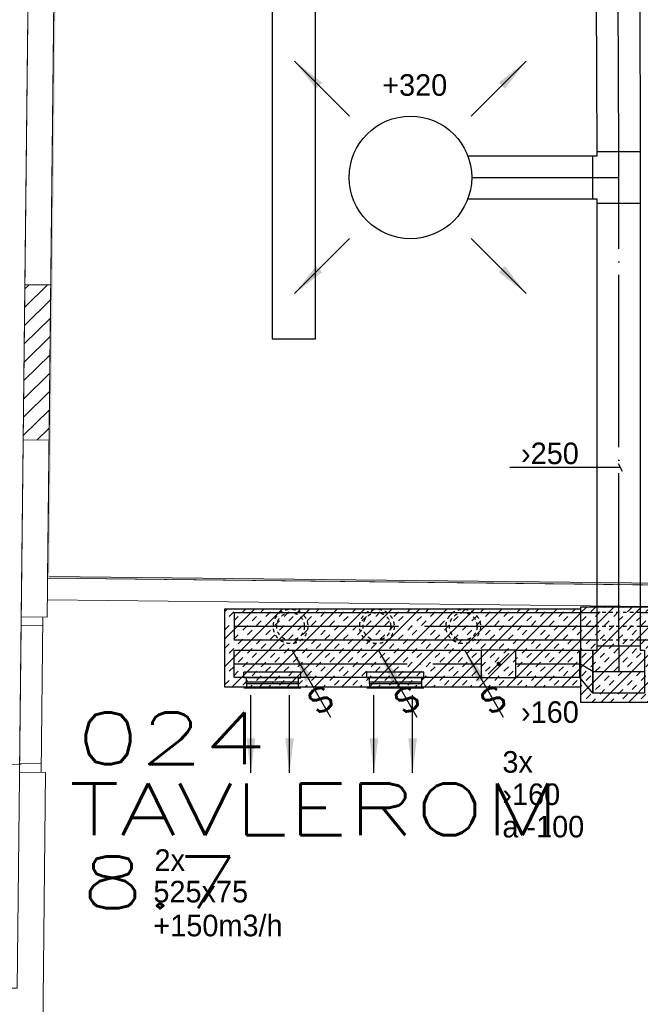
# Model space of a CAD drawing. Header units: millimetres. Extents: x 0 to 75740, y 0 to 52484.
# Tile 12 of 33: x 46331 to 49925, y 21060 to 26766. Entities that reach past the tile are written whole.
import ezdxf
from ezdxf.enums import TextEntityAlignment as Align

# ---------------------------------------------------------------- set-up
doc = ezdxf.new("R2010")
doc.units = ezdxf.units.MM
doc.header["$LTSCALE"] = 50
doc.header["$MEASUREMENT"] = 0
doc.header["$PDMODE"] = 1
doc.linetypes.add('2V-CENT', pattern=[23, 20, -1.5, 0, -1.5])
doc.linetypes.add('V-GOMD', pattern=[0.8, 0.4, -0.4])
doc.layers.get('0').update_dxf_attribs({"linetype": 'CONTINUOUS'})
for name, color, linetype in [('20600A200D001$0$00', 251, 'CONTINUOUS'), ('20600A200D001$0$832 Rominfo', 7, 'CONTINUOUS'), ('20600A200D001$0$A12-HEL3', 251, 'CONTINUOUS'), ('20600A200D001$0$A12-HEL4', 251, 'CONTINUOUS'), ('20600A200D001$0$A24-HEL1', 251, 'CONTINUOUS'), ('20600A200D001$0$A24-HEL3', 251, 'CONTINUOUS'), ('20600A200D001$0$A24-SKR1', 251, 'CONTINUOUS'), ('V060-', 3, 'CONTINUOUS'), ('V061-', 1, 'CONTINUOUS'), ('V070-', 3, 'CONTINUOUS'), ('V071-', 1, 'CONTINUOUS'), ('V110', 1, 'CONTINUOUS')]:
    doc.layers.add(name, color=color, linetype=linetype)
doc.layers.add('20600A200D001$0$A2-VEGG-fill', color=253, linetype='CONTINUOUS', lineweight=18)
doc.layers.add('20600A200D001$0$A24', color=251, linetype='CONTINUOUS', lineweight=18)
doc.styles.add('20600A200D001$0$Standard', font='simplex.shx')
doc.styles.add('FISO', font='fiso')
doc.styles.add('ISO', font='ISO')
doc.styles.add('SIMPLEX', font='SIMPLEX')

# ---------------------------------------------------------------- blocks, each defined once
blk = doc.blocks.new('CTK_P', base_point=(16236.144, 22620.378))
at = {"color": 0, "linetype": 'ByBlock'}
for p, q in [((16236.144, 22620.978), (16236.144, 22620.378)), ((16235.544, 22620.378), (16236.744, 22620.378))]:
    blk.add_line(p, q, dxfattribs=at)
blk = doc.blocks.new('KTK_P', base_point=(16236.144, 22620.378))
at = {"color": 0, "linetype": 'ByBlock'}
for p, q in [((16235.544, 22620.878), (16235.644, 22620.878)), ((16235.544, 22619.878), (16235.544, 22620.878)), ((16235.644, 22620.978), (16236.644, 22620.978)), ((16235.644, 22620.878), (16235.644, 22620.978)), ((16236.644, 22620.978), (16236.644, 22620.878)), ((16236.644, 22620.878), (16236.744, 22620.878)), ((16236.744, 22620.878), (16236.744, 22619.878)), ((16236.744, 22619.878), (16235.544, 22619.878))]:
    blk.add_line(p, q, dxfattribs=at)
blk = doc.blocks.new('3TK_P', base_point=(16236.144, 22620.378))
for p in [(16236.144, 22620.978), (16235.544, 22620.378), (16236.744, 22620.378)]:
    blk.add_point(p)
at = {"color": 1, "linetype": '2V-CENT'}
blk.add_blockref('CTK_P', (16236.144, 22620.378), dxfattribs=at)
at = {"color": 0, "linetype": 'ByBlock'}
blk.add_blockref('KTK_P', (16236.144, 22620.378), dxfattribs=at)
at = {"style": 'ISO', "flags": 3}
blk.add_attdef('0', (16236.144, 22620.378), '', height=1, dxfattribs=at)
blk = doc.blocks.new('CIRC_P', base_point=(16254, 22587))
blk.add_circle((16254, 22587), 0.5)
blk = doc.blocks.new('V420', base_point=(455, 404.5))
blk.add_line((455, 404.5), (464, 404.5))
blk.add_solid([(455, 404.5), (459, 405), (459, 404)])
blk = doc.blocks.new('V421', base_point=(455.5, 404.5))
at = {"rotation": 180}
blk.add_blockref('V420', (464.5, 404.5), dxfattribs=at)
blk = doc.blocks.new('CHDIMF_250X160X75')
at = {"color": 0, "linetype": 'ByBlock'}
blk.add_line((-37.5, 0), (37.5, -45), dxfattribs=at)
blk = doc.blocks.new('KHDIMF_250X160X75')
at = {"color": 0, "linetype": 'ByBlock'}
for p, q in [((-37.5, -125), (-37.5, 125)), ((-37.5, 125), (37.5, 35)), ((37.5, 35), (37.5, -125)), ((37.5, -125), (-37.5, -125))]:
    blk.add_line(p, q, dxfattribs=at)
blk = doc.blocks.new('3HDIMF_250X160X75')
for p in [(-37.5, 0), (37.5, -45)]:
    blk.add_point(p)
at = {"color": 0, "linetype": 'ByBlock'}
blk.add_blockref('KHDIMF_250X160X75', (0, 0), dxfattribs=at)
at = {"color": 1, "linetype": '2V-CENT'}
blk.add_blockref('CHDIMF_250X160X75', (0, 0), dxfattribs=at)
at = {"style": 'SIMPLEX', "flags": 3}
blk.add_attdef('0', (0, 0), '', height=1, dxfattribs=at)
blk = doc.blocks.new('K1A', base_point=(16237, 22591.5))
at = {"color": 0, "linetype": 'ByBlock'}
blk.add_line((16237, 22592), (16237, 22591), dxfattribs=at)
blk = doc.blocks.new('21A', base_point=(16237, 22591.5))
blk.add_point((16237, 22591.5))
at = {"color": 0, "linetype": 'ByBlock'}
blk.add_blockref('K1A', (16237, 22591.5), dxfattribs=at)
at = {"style": 'SIMPLEX', "flags": 3}
blk.add_attdef('0', (16237, 22591.5), '', height=1, dxfattribs=at)
blk = doc.blocks.new('VAGG_P', base_point=(16250.5, 22586.5))
for p, q in [((16250, 22587.5), (16251, 22587.5)), ((16250, 22587.5), (16250, 22586.5)), ((16251, 22587.5), (16251, 22586.5))]:
    blk.add_line(p, q)
at = {"color": 6}
blk.add_line((16249.95, 22586.5), (16251.05, 22586.5), dxfattribs=at)
blk = doc.blocks.new('C3A', base_point=(16246, 22590.5))
at = {"color": 0, "linetype": 'ByBlock'}
blk.add_line((16247, 22590.5), (16246, 22590.5), dxfattribs=at)
blk = doc.blocks.new('K3A', base_point=(16246, 22590.5))
at = {"color": 0, "linetype": 'ByBlock'}
for p, q in [((16246, 22591), (16247, 22591)), ((16247, 22591), (16247, 22590)), ((16247, 22590), (16246, 22590))]:
    blk.add_line(p, q, dxfattribs=at)
blk = doc.blocks.new('33A', base_point=(16246, 22590.5))
blk.add_point((16247, 22590.5))
at = {"color": 0, "linetype": 'ByBlock'}
blk.add_blockref('K3A', (16246, 22590.5), dxfattribs=at)
at = {"color": 1, "linetype": '2V-CENT'}
blk.add_blockref('C3A', (16246, 22590.5), dxfattribs=at)
at = {"style": 'SIMPLEX', "flags": 3}
blk.add_attdef('0', (16246, 22590.5), '', height=1, dxfattribs=at)
blk = doc.blocks.new('KSP_P', base_point=(16239.5, 22597.5))
at = {"color": 0, "linetype": 'ByBlock'}
for p, q in [((16240, 22598), (16239, 22598)), ((16239, 22598), (16239, 22597)), ((16240, 22597), (16240, 22598)), ((16239, 22597), (16240, 22597))]:
    blk.add_line(p, q, dxfattribs=at)
blk = doc.blocks.new('2SP_P', base_point=(16239.5, 22597.5))
for p in [(16239, 22597.5), (16240, 22597.5)]:
    blk.add_point(p)
at = {"color": 0, "linetype": 'ByBlock'}
blk.add_blockref('KSP_P', (16239.5, 22597.5), dxfattribs=at)
at = {"style": 'SIMPLEX', "flags": 3}
blk.add_attdef('0', (16239.5, 22597.5), '', height=1, dxfattribs=at)
blk = doc.blocks.new('SPJALL', base_point=(16229, 22594))
at = {"color": 1}
blk.add_line((16228.625, 22593.625), (16229.375, 22594.375), dxfattribs=at)
at = {"color": 1, "const_width": 0.075}
blk.add_lwpolyline([(16229, 22594.0375, -1), (16229, 22593.9625, -1), (16229, 22594.0375, -1)], format="xyb", dxfattribs=at)
blk = doc.blocks.new('V422', base_point=(16230, 22585))
blk.add_blockref('V420', (16230, 22585))
at = {"style": 'SIMPLEX'}
blk.add_text('s', height=4, rotation=90, dxfattribs=at).set_placement((16238, 22585), align=Align.CENTER)
blk = doc.blocks.new('*X98')
at = {"color": 0}
for p, q in [((47517.9, 23016.6), (47850.6, 23349.3)), ((47517.9, 23175.7), (47691.5, 23349.3)), ((47517.9, 23334.8), (47532.4, 23349.3)), ((47560.8, 22900.5), (48009.7, 23349.3)), ((47623.6, 23334.5), (47638.4, 23349.3)), ((47719.9, 22900.5), (48168.8, 23349.3)), ((47729.7, 23334.5), (47744.5, 23349.3)), ((47879, 22900.5), (48327.9, 23349.3)), ((47941.8, 23334.5), (47956.6, 23349.3)), ((48038.1, 22900.5), (48487, 23349.3)), ((48047.9, 23334.5), (48062.7, 23349.3)), ((48197.2, 22900.5), (48646.1, 23349.3)), ((48260, 23334.5), (48274.8, 23349.3)), ((48356.3, 22900.5), (48805.2, 23349.3)), ((48366.1, 23334.5), (48380.9, 23349.3)), ((48515.4, 22900.5), (48964.3, 23349.3)), ((48578.2, 23334.5), (48593, 23349.3)), ((48674.5, 22900.5), (49123.4, 23349.3)), ((48684.3, 23334.5), (48699.1, 23349.3)), ((48833.6, 22900.5), (49282.5, 23349.3)), ((48896.4, 23334.5), (48911.2, 23349.3)), ((48992.7, 22900.5), (49441.6, 23349.3)), ((49002.5, 23334.5), (49017.3, 23349.3)), ((49214.6, 23334.5), (49229.4, 23349.3)), ((49320.7, 23334.5), (49335.5, 23349.3)), ((49532.8, 23334.5), (49547.6, 23349.3)), ((47544.1, 23308), (47570.6, 23334.5)), ((47570.6, 23281.5), (47597.1, 23308)), ((47676.7, 23281.5), (47703.2, 23308)), ((47703.2, 23255), (47729.7, 23281.5)), ((47756.2, 23308), (47782.7, 23334.5)), ((47809.3, 23255), (47835.8, 23281.5)), ((47862.3, 23308), (47888.8, 23334.5)), ((47888.8, 23281.5), (47915.3, 23308)), ((47994.9, 23281.5), (48021.4, 23308)), ((48021.4, 23255), (48047.9, 23281.5)), ((48074.4, 23308), (48100.9, 23334.5)), ((48127.5, 23255), (48154, 23281.5)), ((48180.5, 23308), (48207, 23334.5)), ((48207, 23281.5), (48233.5, 23308)), ((48313.1, 23281.5), (48339.6, 23308)), ((48339.6, 23255), (48366.1, 23281.5)), ((48392.6, 23308), (48419.1, 23334.5)), ((48445.7, 23255), (48472.2, 23281.5)), ((48498.7, 23308), (48525.2, 23334.5)), ((48525.2, 23281.5), (48551.7, 23308)), ((48631.3, 23281.5), (48657.8, 23308)), ((48657.8, 23255), (48684.3, 23281.5)), ((48710.8, 23308), (48737.3, 23334.5)), ((48763.9, 23255), (48790.4, 23281.5)), ((48816.9, 23308), (48843.4, 23334.5)), ((48843.4, 23281.5), (48869.9, 23308)), ((48949.5, 23281.5), (48976, 23308)), ((48976, 23255), (49002.5, 23281.5)), ((49029, 23308), (49055.5, 23334.5)), ((49082, 23255), (49108.6, 23281.5)), ((49135.1, 23308), (49161.6, 23334.5)), ((49151.8, 22900.5), (49580, 23328.6)), ((49161.6, 23281.5), (49188.1, 23308)), ((49267.7, 23281.5), (49294.2, 23308)), ((49294.2, 23255), (49320.7, 23281.5)), ((49347.2, 23308), (49373.7, 23334.5)), ((49400.2, 23255), (49426.8, 23281.5)), ((49453.3, 23308), (49479.8, 23334.5)), ((49479.8, 23281.5), (49506.3, 23308)), ((47517.9, 23228.8), (47544.1, 23255)), ((47623.6, 23228.5), (47650.2, 23255)), ((47650.2, 23201.9), (47676.7, 23228.5)), ((47756.2, 23201.9), (47782.7, 23228.5)), ((47835.8, 23228.5), (47862.3, 23255)), ((47941.8, 23228.5), (47968.4, 23255)), ((47968.4, 23201.9), (47994.9, 23228.5)), ((48074.4, 23201.9), (48100.9, 23228.5)), ((48154, 23228.5), (48180.5, 23255)), ((48260, 23228.5), (48286.6, 23255)), ((48286.6, 23201.9), (48313.1, 23228.5)), ((48392.6, 23201.9), (48419.1, 23228.5)), ((48472.2, 23228.5), (48498.7, 23255)), ((48578.2, 23228.5), (48604.8, 23255)), ((48604.8, 23201.9), (48631.3, 23228.5)), ((48710.8, 23201.9), (48737.3, 23228.5)), ((48790.4, 23228.5), (48816.9, 23255)), ((48896.4, 23228.5), (48923, 23255)), ((48923, 23201.9), (48949.5, 23228.5)), ((49029, 23201.9), (49055.5, 23228.5)), ((49108.6, 23228.5), (49135.1, 23255)), ((49214.6, 23228.5), (49241.1, 23255)), ((49241.1, 23201.9), (49267.7, 23228.5)), ((49347.2, 23201.9), (49373.7, 23228.5)), ((49426.8, 23228.5), (49453.3, 23255)), ((49532.8, 23228.5), (49559.3, 23255)), ((49559.3, 23201.9), (49580, 23222.6)), ((47570.6, 23175.4), (47597.1, 23201.9)), ((47597.1, 23148.9), (47623.6, 23175.4)), ((47703.2, 23148.9), (47729.7, 23175.4)), ((47782.7, 23175.4), (47809.3, 23201.9)), ((47888.8, 23175.4), (47915.3, 23201.9)), ((47915.3, 23148.9), (47941.8, 23175.4)), ((48021.4, 23148.9), (48047.9, 23175.4)), ((48100.9, 23175.4), (48127.5, 23201.9)), ((48207, 23175.4), (48233.5, 23201.9)), ((48233.5, 23148.9), (48260, 23175.4)), ((48339.6, 23148.9), (48366.1, 23175.4)), ((48419.1, 23175.4), (48445.7, 23201.9)), ((48525.2, 23175.4), (48551.7, 23201.9)), ((48551.7, 23148.9), (48578.2, 23175.4)), ((48657.8, 23148.9), (48684.3, 23175.4)), ((48737.3, 23175.4), (48763.9, 23201.9)), ((48843.4, 23175.4), (48869.9, 23201.9)), ((48869.9, 23148.9), (48896.4, 23175.4)), ((48976, 23148.9), (49002.5, 23175.4)), ((49055.5, 23175.4), (49082, 23201.9)), ((49161.6, 23175.4), (49188.1, 23201.9)), ((49188.1, 23148.9), (49214.6, 23175.4)), ((49294.2, 23148.9), (49320.7, 23175.4)), ((49310.9, 22900.5), (49580, 23169.5)), ((49373.7, 23175.4), (49400.2, 23201.9)), ((49479.8, 23175.4), (49506.3, 23201.9)), ((49506.3, 23148.9), (49532.8, 23175.4)), ((47517.9, 23122.7), (47544.1, 23148.9)), ((47544.1, 23095.9), (47570.6, 23122.4)), ((47650.2, 23095.9), (47676.7, 23122.4)), ((47729.7, 23122.4), (47756.2, 23148.9)), ((47835.8, 23122.4), (47862.3, 23148.9)), ((47862.3, 23095.9), (47888.8, 23122.4)), ((47968.4, 23095.9), (47994.9, 23122.4)), ((48047.9, 23122.4), (48074.4, 23148.9)), ((48154, 23122.4), (48180.5, 23148.9)), ((48180.5, 23095.9), (48207, 23122.4)), ((48286.6, 23095.9), (48313.1, 23122.4)), ((48366.1, 23122.4), (48392.6, 23148.9)), ((48472.2, 23122.4), (48498.7, 23148.9)), ((48498.7, 23095.9), (48525.2, 23122.4)), ((48604.8, 23095.9), (48631.3, 23122.4)), ((48684.3, 23122.4), (48710.8, 23148.9)), ((48790.4, 23122.4), (48816.9, 23148.9)), ((48816.9, 23095.9), (48843.4, 23122.4)), ((48923, 23095.9), (48949.5, 23122.4)), ((49002.5, 23122.4), (49029, 23148.9)), ((49108.6, 23122.4), (49135.1, 23148.9)), ((49135.1, 23095.9), (49161.6, 23122.4)), ((49241.1, 23095.9), (49267.7, 23122.4)), ((49320.7, 23122.4), (49347.2, 23148.9)), ((49426.8, 23122.4), (49453.3, 23148.9)), ((49453.3, 23095.9), (49479.8, 23122.4)), ((49559.3, 23095.9), (49580, 23116.5)), ((47597.1, 23042.8), (47623.6, 23069.4)), ((47676.7, 23069.4), (47703.2, 23095.9)), ((47782.7, 23069.4), (47809.3, 23095.9)), ((47809.3, 23042.8), (47835.8, 23069.4)), ((47915.3, 23042.8), (47941.8, 23069.4)), ((47994.9, 23069.4), (48021.4, 23095.9)), ((48100.9, 23069.4), (48127.5, 23095.9)), ((48127.5, 23042.8), (48154, 23069.4)), ((48233.5, 23042.8), (48260, 23069.4)), ((48313.1, 23069.4), (48339.6, 23095.9)), ((48419.1, 23069.4), (48445.7, 23095.9)), ((48445.7, 23042.8), (48472.2, 23069.4)), ((48551.7, 23042.8), (48578.2, 23069.4)), ((48631.3, 23069.4), (48657.8, 23095.9)), ((48737.3, 23069.4), (48763.9, 23095.9)), ((48763.9, 23042.8), (48790.4, 23069.4)), ((48869.9, 23042.8), (48896.4, 23069.4)), ((48949.5, 23069.4), (48976, 23095.9)), ((49055.5, 23069.4), (49082, 23095.9)), ((49082, 23042.8), (49108.6, 23069.4)), ((49188.1, 23042.8), (49214.6, 23069.4)), ((49267.7, 23069.4), (49294.2, 23095.9)), ((49373.7, 23069.4), (49400.2, 23095.9)), ((49400.2, 23042.8), (49426.8, 23069.4)), ((49506.3, 23042.8), (49532.8, 23069.4)), ((47544.1, 22989.8), (47570.6, 23016.3)), ((47623.6, 23016.3), (47650.2, 23042.8)), ((47729.7, 23016.3), (47756.2, 23042.8)), ((47756.2, 22989.8), (47782.7, 23016.3)), ((47862.3, 22989.8), (47888.8, 23016.3)), ((47941.8, 23016.3), (47968.4, 23042.8)), ((48047.9, 23016.3), (48074.4, 23042.8)), ((48074.4, 22989.8), (48100.9, 23016.3)), ((48180.5, 22989.8), (48207, 23016.3)), ((48260, 23016.3), (48286.6, 23042.8)), ((48366.1, 23016.3), (48392.6, 23042.8)), ((48392.6, 22989.8), (48419.1, 23016.3)), ((48498.7, 22989.8), (48525.2, 23016.3)), ((48578.2, 23016.3), (48604.8, 23042.8)), ((48684.3, 23016.3), (48710.8, 23042.8)), ((48710.8, 22989.8), (48737.3, 23016.3)), ((48816.9, 22989.8), (48843.4, 23016.3)), ((48896.4, 23016.3), (48923, 23042.8)), ((49002.5, 23016.3), (49029, 23042.8)), ((49029, 22989.8), (49055.5, 23016.3)), ((49135.1, 22989.8), (49161.6, 23016.3)), ((49214.6, 23016.3), (49241.1, 23042.8)), ((49320.7, 23016.3), (49347.2, 23042.8)), ((49347.2, 22989.8), (49373.7, 23016.3)), ((49453.3, 22989.8), (49479.8, 23016.3)), ((49470, 22900.5), (49580, 23010.4)), ((49532.8, 23016.3), (49559.3, 23042.8)), ((47517.9, 22910.6), (47544.1, 22936.8)), ((47570.6, 22963.3), (47597.1, 22989.8)), ((47623.6, 22910.3), (47650.2, 22936.8)), ((47676.7, 22963.3), (47703.2, 22989.8)), ((47703.2, 22936.8), (47729.7, 22963.3)), ((47809.3, 22936.8), (47835.8, 22963.3)), ((47835.8, 22910.3), (47862.3, 22936.8)), ((47888.8, 22963.3), (47915.3, 22989.8)), ((47941.8, 22910.3), (47968.4, 22936.8)), ((47994.9, 22963.3), (48021.4, 22989.8)), ((48021.4, 22936.8), (48047.9, 22963.3)), ((48127.5, 22936.8), (48154, 22963.3)), ((48154, 22910.3), (48180.5, 22936.8)), ((48207, 22963.3), (48233.5, 22989.8)), ((48260, 22910.3), (48286.6, 22936.8)), ((48313.1, 22963.3), (48339.6, 22989.8)), ((48339.6, 22936.8), (48366.1, 22963.3)), ((48445.7, 22936.8), (48472.2, 22963.3)), ((48472.2, 22910.3), (48498.7, 22936.8)), ((48525.2, 22963.3), (48551.7, 22989.8)), ((48578.2, 22910.3), (48604.8, 22936.8)), ((48631.3, 22963.3), (48657.8, 22989.8)), ((48657.8, 22936.8), (48684.3, 22963.3)), ((48763.9, 22936.8), (48790.4, 22963.3)), ((48790.4, 22910.3), (48816.9, 22936.8)), ((48843.4, 22963.3), (48869.9, 22989.8)), ((48896.4, 22910.3), (48923, 22936.8)), ((48949.5, 22963.3), (48976, 22989.8)), ((48976, 22936.8), (49002.5, 22963.3)), ((49082, 22936.8), (49108.6, 22963.3)), ((49108.6, 22910.3), (49135.1, 22936.8)), ((49161.6, 22963.3), (49188.1, 22989.8)), ((49214.6, 22910.3), (49241.1, 22936.8)), ((49267.7, 22963.3), (49294.2, 22989.8)), ((49294.2, 22936.8), (49320.7, 22963.3)), ((49400.2, 22936.8), (49426.8, 22963.3)), ((49426.8, 22910.3), (49453.3, 22936.8)), ((49479.8, 22963.3), (49506.3, 22989.8)), ((49532.8, 22910.3), (49559.3, 22936.8)), ((47666.9, 22900.5), (47676.7, 22910.3)), ((47773, 22900.5), (47782.7, 22910.3)), ((47985.1, 22900.5), (47994.9, 22910.3)), ((48091.2, 22900.5), (48100.9, 22910.3)), ((48303.3, 22900.5), (48313.1, 22910.3)), ((48409.4, 22900.5), (48419.1, 22910.3)), ((48621.5, 22900.5), (48631.3, 22910.3)), ((48727.6, 22900.5), (48737.3, 22910.3)), ((48939.7, 22900.5), (48949.5, 22910.3)), ((49045.8, 22900.5), (49055.5, 22910.3)), ((49257.9, 22900.5), (49267.7, 22910.3)), ((49364, 22900.5), (49373.7, 22910.3)), ((49576.1, 22900.5), (49580, 22904.4))]:
    blk.add_line(p, q, dxfattribs=at)
blk = doc.blocks.new('*X99')
at = {"color": 0}
for p, q in [((49579.6, 23010), (49931.2, 23361.7)), ((49579.6, 23169.1), (49772.1, 23361.7)), ((49579.6, 23328.2), (49613, 23361.7)), ((49638.9, 23334.5), (49665.4, 23361)), ((49718.4, 23361), (49719.1, 23361.7)), ((49824.5, 23361), (49825.1, 23361.7)), ((49851, 23334.5), (49877.5, 23361)), ((49957.1, 23334.5), (49982.7, 23360.1)), ((49585.9, 23281.5), (49612.4, 23308)), ((49612.4, 23255), (49638.9, 23281.5)), ((49665.4, 23308), (49691.9, 23334.5)), ((49718.4, 23255), (49745, 23281.5)), ((49771.5, 23308), (49798, 23334.5)), ((49798, 23281.5), (49824.5, 23308)), ((49904.1, 23281.5), (49930.6, 23308)), ((49930.6, 23255), (49957.1, 23281.5)), ((49579.6, 22850.9), (49982.7, 23254)), ((49579.6, 23222.2), (49585.9, 23228.5)), ((49665.4, 23201.9), (49691.9, 23228.5)), ((49745, 23228.5), (49771.5, 23255)), ((49851, 23228.5), (49877.5, 23255)), ((49877.5, 23201.9), (49904.1, 23228.5)), ((49612.4, 23148.9), (49638.9, 23175.4)), ((49691.9, 23175.4), (49718.4, 23201.9)), ((49798, 23175.4), (49824.5, 23201.9)), ((49824.5, 23148.9), (49851, 23175.4)), ((49930.6, 23148.9), (49957.1, 23175.4)), ((49579.6, 23116.1), (49585.9, 23122.4)), ((49638.9, 23122.4), (49665.4, 23148.9)), ((49745, 23122.4), (49771.5, 23148.9)), ((49771.5, 23095.9), (49798, 23122.4)), ((49877.5, 23095.9), (49904.1, 23122.4)), ((49957.1, 23122.4), (49982.7, 23148)), ((49585.9, 23069.4), (49612.4, 23095.9)), ((49691.9, 23069.4), (49718.4, 23095.9)), ((49699, 22811.3), (49982.7, 23094.9)), ((49718.4, 23042.8), (49745, 23069.4)), ((49824.5, 23042.8), (49851, 23069.4)), ((49904.1, 23069.4), (49930.6, 23095.9)), ((49638.9, 23016.3), (49665.4, 23042.8)), ((49665.4, 22989.8), (49691.9, 23016.3)), ((49771.5, 22989.8), (49798, 23016.3)), ((49851, 23016.3), (49877.5, 23042.8)), ((49957.1, 23016.3), (49982.7, 23041.9)), ((49585.9, 22963.3), (49612.4, 22989.8)), ((49612.4, 22936.8), (49638.9, 22963.3)), ((49718.4, 22936.8), (49745, 22963.3)), ((49745, 22910.3), (49771.5, 22936.8)), ((49798, 22963.3), (49824.5, 22989.8)), ((49851, 22910.3), (49877.5, 22936.8)), ((49858.1, 22811.3), (49982.7, 22935.8)), ((49904.1, 22963.3), (49930.6, 22989.8)), ((49930.6, 22936.8), (49957.1, 22963.3)), ((49579.6, 22904), (49585.9, 22910.3)), ((49665.4, 22883.7), (49691.9, 22910.3)), ((49691.9, 22857.2), (49718.4, 22883.7)), ((49798, 22857.2), (49824.5, 22883.7)), ((49877.5, 22883.7), (49904.1, 22910.3)), ((49612.4, 22830.7), (49638.9, 22857.2)), ((49646, 22811.3), (49665.4, 22830.7)), ((49752.1, 22811.3), (49771.5, 22830.7)), ((49824.5, 22830.7), (49851, 22857.2)), ((49930.6, 22830.7), (49957.1, 22857.2)), ((49964.2, 22811.3), (49982.7, 22829.8))]:
    blk.add_line(p, q, dxfattribs=at)
blk = doc.blocks.new('20600A200D001')
at = {"layer": '20600A200D001$0$A2-VEGG-fill'}
for points in [[(60502.6, 23538.6), (60581, 30733.2), (60571.1, 30733.3), (60492.6, 23538.7)], [(64112.3, 23489.2), (64112.3, 23499.2), (60492.6, 23538.6), (60492.6, 23528.7), (63679.1, 23493.9)]]:
    blk.add_hatch(color=256, dxfattribs=at).paths.add_polyline_path(points, flags=0)
at = {"layer": '20600A200D001$0$00', "linetype": 'Continuous', "lineweight": 0}
blk.add_lwpolyline([(58939.1, 32391.9), (58816.5, 21153.6), (60316.6, 21153.6), (60439, 32375.6)], close=True, dxfattribs=at)
at = {"layer": '20600A200D001$0$A12-HEL3', "linetype": 'Continuous', "lineweight": 0}
for points in [[(64110.4, 23489.2), (60492.5, 23528.7)], [(63985.4, 23365.6), (60491.2, 23403.7)]]:
    blk.add_lwpolyline(points, dxfattribs=at)
at = {"layer": '20600A200D001$0$A12-HEL4', "linetype": 'Continuous', "lineweight": 0}
for points in [[(60361.1, 25230.2), (60423.8, 30979.9)], [(60511.1, 25228.6), (60573.8, 30978.2)], [(60511.1, 25228.6), (60361.1, 25230.2)], [(60340.1, 23305.3), (60351.3, 24330.3)], [(60501.3, 24328.6), (60351.3, 24330.3)], [(60490.1, 23303.7), (60501.3, 24328.6)], [(60490.1, 23303.7), (60340.1, 23305.3)], [(60480.3, 22403.8), (60330.3, 22405.4)], [(60463.9, 20903.6), (60480.3, 22403.8)]]:
    blk.add_lwpolyline(points, dxfattribs=at)
at = {"layer": '20600A200D001$0$A24'}
for p, q in [((60571.1, 30733.3), (60492.5, 23528.7)), ((60492.5, 23528.7), (69801, 23427.2)), ((69801.1, 23437.2), (60502.6, 23538.6))]:
    blk.add_line(p, q, dxfattribs=at)
at = {"layer": '20600A200D001$0$A24-HEL1', "linetype": 'Continuous', "lineweight": 0}
for points in [[(60330.3, 22405.4), (60340.1, 23305.3)], [(60455.3, 22404), (60465.1, 23304)], [(60464.5, 23254), (60339.5, 23255.3)], [(60339.5, 22452.7), (59539.6, 22443.9)], [(60455.8, 22454), (60330.8, 22455.4)]]:
    blk.add_lwpolyline(points, dxfattribs=at)
at = {"layer": '20600A200D001$0$A24-HEL3', "linetype": 'Continuous', "lineweight": 0}
for points in [[(60361.1, 25230.2), (60351.3, 24330.3)], [(60501.3, 24328.6), (60511.1, 25228.6)]]:
    blk.add_lwpolyline(points, dxfattribs=at)
at = {"layer": '20600A200D001$0$A24-SKR1', "linetype": 'Continuous', "lineweight": 0}
for points in [[(60359.7, 25099.6), (60491.7, 25228.8)], [(60360.8, 25205.7), (60385.6, 25230)], [(60358.5, 24993.6), (60510.1, 25141.9)], [(60357.3, 24887.5), (60509, 25035.9)], [(60356.2, 24781.5), (60507.8, 24929.8)], [(60355, 24675.4), (60506.7, 24823.8)], [(60353.9, 24569.3), (60505.5, 24717.7)], [(60352.7, 24463.3), (60504.3, 24611.6)], [(60351.6, 24357.2), (60503.2, 24505.6)], [(60430.4, 24329.4), (60502, 24399.5)]]:
    blk.add_lwpolyline(points, dxfattribs=at)
at = {"layer": '20600A200D001$0$832 Rominfo', "linetype": 'Continuous', "style": '20600A200D001$0$Standard', "width": 1.428571}
for s, p in [('024', (60658.9, 22451.9)), ('TAVLEROM', (60615.8, 22040.7)), ('8.7', (60684.6, 21617.3))]:
    blk.add_text(s, height=300, dxfattribs=at).set_placement(p)

msp = doc.modelspace()

# ---------------------------------------------------------------- linework, layer by layer
at = {"layer": 'V060-', "linetype": 'Continuous'}
for p, q in [((49675.3, 26001), (49668.2, 28000.2)), ((49918.2, 28000.2), (49925.3, 26001)), ((48926.3, 25976), (49650.3, 25976)), ((49650.3, 25726), (48925.8, 25726)), ((49675.3, 23138.1), (49675.3, 25701)), ((49925.3, 25701), (49925.3, 23138.1)), ((47575.2, 23330), (49675.3, 23330)), ((49925.3, 23330), (50306.2, 23330)), ((49675.3, 23170), (47575.2, 23170)), ((50306.2, 23170), (49925.3, 23170)), ((47574.4, 23113.1), (49004.5, 23113.1)), ((49204.5, 23113.1), (49574.9, 23113.1)), ((49004.5, 22953.1), (47574.4, 22953.1)), ((47644.2, 22929), (47644.2, 22951.3)), ((47944.2, 22951.3), (47944.2, 22929)), ((48357.2, 22929), (48357.2, 22951.3)), ((48657.2, 22951.3), (48657.2, 22929)), ((49574.9, 22953.1), (49204.5, 22953.1))]:
    msp.add_line(p, q, dxfattribs=at)
at = {"layer": 'V060-', "color": 1, "linetype": '2V-CENT'}
for p, q in [((49800.3, 26001), (49793.2, 28000.2)), ((48948.8, 25851), (49650.3, 25851)), ((49800.3, 23138.1), (49800.3, 25701)), ((49675.3, 23250), (47575.2, 23250)), ((50306.2, 23250), (49925.3, 23250)), ((47574.4, 23033.1), (49004.5, 23033.1)), ((49204.5, 23033.1), (49574.9, 23033.1))]:
    msp.add_line(p, q, dxfattribs=at)
at = {"layer": 'V060-', "color": 1, "linetype": 'V-GOMD'}
for p, q in [((49925.3, 23330), (49675.3, 23330)), ((49925.3, 23250), (49675.3, 23250)), ((49925.3, 23170), (49675.3, 23170))]:
    msp.add_line(p, q, dxfattribs=at)
at = {"layer": 'V060-'}
for p, q in [((47959.1, 22984.1), (47629.3, 22984.1)), ((47629.3, 22951.3), (47629.3, 22984.1)), ((47644.2, 22951.3), (47629.3, 22951.3)), ((47944.2, 22951.3), (47644.2, 22951.3)), ((47944.2, 22951.3), (47959.1, 22951.3)), ((47959.1, 22951.3), (47959.1, 22984.1)), ((48672.1, 22984.1), (48342.3, 22984.1)), ((48342.3, 22951.3), (48342.3, 22984.1)), ((48357.2, 22951.3), (48342.3, 22951.3)), ((48657.2, 22951.3), (48357.2, 22951.3)), ((48657.2, 22951.3), (48672.1, 22951.3)), ((48672.1, 22951.3), (48672.1, 22984.1))]:
    msp.add_line(p, q, dxfattribs=at)
at = {"layer": 'V060-', "color": 1}
for points in [[(47517.9, 22900.5), (49580, 22900.5), (49580, 23349.3), (47517.9, 23349.3)], [(49579.6, 22811.3), (49982.7, 22811.3), (49982.7, 23361.7), (49579.6, 23361.7)]]:
    msp.add_lwpolyline(points, close=True, dxfattribs=at)
at = {"layer": 'V070-', "linetype": 'V-GOMD'}
for centre, radius in [((47899.7, 23250), 100), ((48399.7, 23250), 100), ((48899.7, 23250), 100), ((47899.7, 23250), 80), ((48399.7, 23250), 80), ((48899.7, 23250), 80)]:
    msp.add_circle(centre, radius, dxfattribs=at)
at = {"layer": 'V071-'}
for p, q in [((49823.1, 24148.4), (49798.1, 24191.7)), ((49205.2, 24170.1), (49169.4, 24170.1)), ((49810.6, 24170.1), (49205.2, 24170.1))]:
    msp.add_line(p, q, dxfattribs=at)
at = {"layer": 'V110'}
for p, q in [((47793.9, 29917.3), (47793.9, 24917.3)), ((48043.9, 24917.3), (48043.9, 29917.3)), ((47793.9, 24917.3), (48043.9, 24917.3))]:
    msp.add_line(p, q, dxfattribs=at)

# ---------------------------------------------------------------- block references
at = {"layer": 'V060-'}
msp.add_blockref('20600A200D001', (-14000, 0), dxfattribs=at)
at = {"layer": 'V060-', "linetype": 'Continuous'}
for name, p, xscale, yscale, zscale, rotation in [('3TK_P', (49800.3, 25851), 250.000000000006, 250.000000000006, 250.000000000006, 90), ('21A', (47575, 23250), 160, 160, 160, 180), ('21A', (47573.9, 23033.1), 160, 160, 160, 180)]:
    msp.add_blockref(name, p, dxfattribs=dict(at, xscale=xscale, yscale=yscale, zscale=zscale, rotation=rotation))
at = {"layer": 'V060-', "color": 1}
for name in ['*X98', '*X99']:
    msp.add_blockref(name, (0, 0), dxfattribs=at)
at = {"layer": 'V060-', "linetype": 'Continuous'}
for name, p, xscale, yscale, zscale in [('2SP_P', (49104.5, 23033.1), 200, 160, 200), ('3TK_P', (49800.3, 22988.1), 250, 250, 250)]:
    msp.add_blockref(name, p, dxfattribs=dict(at, xscale=xscale, yscale=yscale, zscale=zscale))
at = {"layer": 'V060-', "linetype": 'Continuous', "rotation": 180}
msp.add_blockref('3HDIMF_250X160X75', (49612.9, 22988.1), dxfattribs=at)
at = {"layer": 'V060-', "xscale": 160, "yscale": 160, "zscale": 160}
msp.add_blockref('SPJALL', (49104.5, 23033.1), dxfattribs=at)
at = {"layer": 'V070-'}
for name, p, xscale, yscale, zscale, rotation in [('V421', (48241.5, 26206.6), 50, 50, 50, 134.9999999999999), ('V421', (48946.3, 26206.6), -50, 50, 50, 224.9999999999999), ('CIRC_P', (48593.9, 25851.8), 710, 710, 710, 90), ('V421', (48241.5, 25496.9), -50, 50, 50, 45), ('V421', (48946.3, 25496.9), 50, 50, 50, 315.0000000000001), ('V422', (47906.6, 23114), 50, 50, 50, 299.9999999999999), ('V422', (48406.6, 23114), 50, 50, 50, 299.9999999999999), ('V422', (48906.6, 23114), 50, 50, 50, 299.9999999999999), ('V421', (47669.6, 22852.1), 50, 50, 50, 270), ('V421', (47893.7, 22852.1), 50, 50, 50, 270), ('V421', (48382.6, 22852.1), 50, 50, 50, 270), ('V421', (48606.7, 22852.1), 50, 50, 50, 270)]:
    msp.add_blockref(name, p, dxfattribs=dict(at, xscale=xscale, yscale=yscale, zscale=zscale, rotation=rotation))
at = {"layer": 'V070-', "xscale": 300, "yscale": 25, "zscale": 300}
for p in [(47794.2, 22894), (48507.2, 22894)]:
    msp.add_blockref('VAGG_P', p, dxfattribs=at)
at = {"layer": 'V070-', "linetype": 'Continuous', "xscale": 10, "yscale": 300, "zscale": 10, "rotation": 90}
for p in [(47794.2, 22919), (48507.2, 22919)]:
    msp.add_blockref('33A', p, dxfattribs=at)

# ---------------------------------------------------------------- texts
at = {"layer": 'V061-', "color": 1, "style": 'FISO'}
msp.add_text('+320', height=125, dxfattribs=at).set_placement((48430.5, 26324.7))
at = {"layer": 'V071-', "color": 1, "style": 'FISO'}
for s, p in [('›250', (49234.7, 24190.4)), ('›160', (49234.7, 22691.2)), ('3x', (49126.6, 22402.4)), ('›160', (49126.6, 22214.9)), ('a -100', (49126.6, 22027.4)), ('2x', (47111.8, 21833.6)), ('525x75', (47105.2, 21650.8)), ('+150m3/h', (47105.2, 21454.3))]:
    msp.add_text(s, height=125, dxfattribs=at).set_placement(p)

doc.saveas('drawing.dxf')
